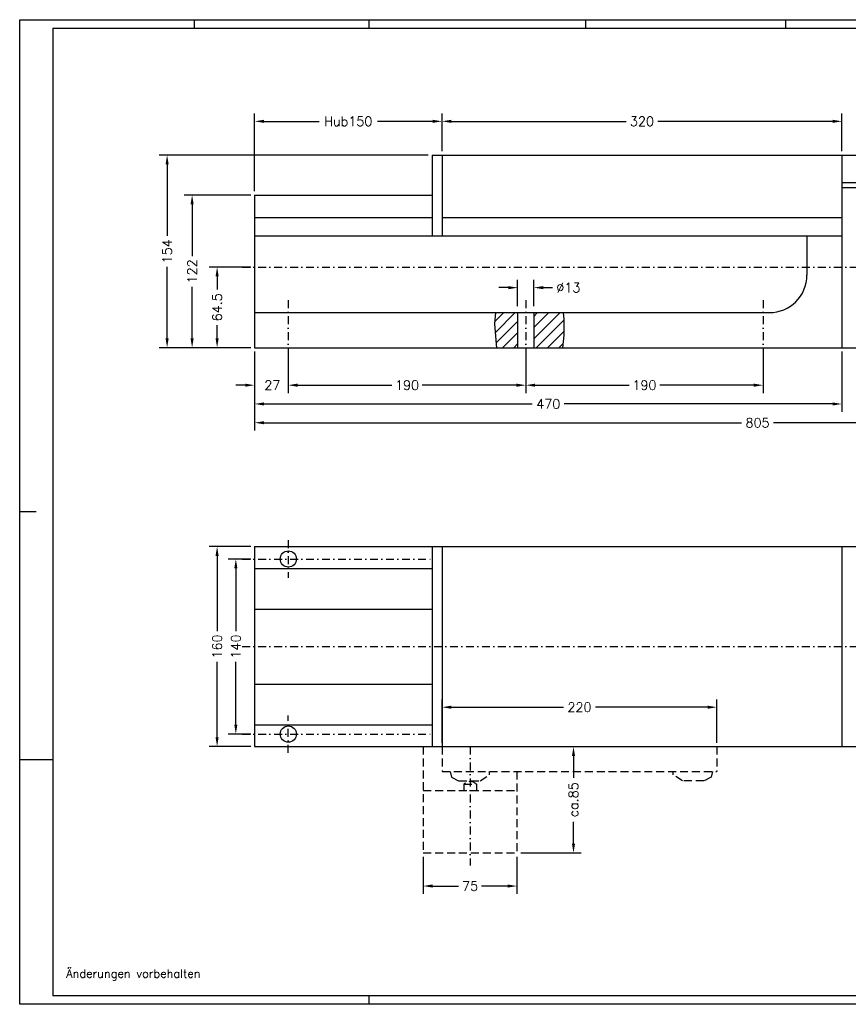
# Model space of a CAD drawing. Extents: x 212 to 4004, y 602 to 2184.
# Tile 4 of 11: x 1547 to 2210, y 602 to 1389. Entities that reach past the tile are written whole.
import ezdxf
from ezdxf.enums import TextEntityAlignment as Align

# ---------------------------------------------------------------- set-up
doc = ezdxf.new("R2010")
doc.units = 0
doc.header["$MEASUREMENT"] = 0
for name, pattern in [('AUSGEZOGEN', [0]), ('GESTRICHELT2', [9.525, 6.35, -3.175]), ('STRICHPUNKT2', [12.7, 6.35, -3.175, 0, -3.175])]:
    doc.linetypes.add(name, pattern=pattern)
doc.layers.get('0').update_dxf_attribs({"linetype": 'CONTINUOUS'})
for name, color, linetype in [('BEMASSUNG', 6, 'CONTINUOUS'), ('KANTE', 3, 'CONTINUOUS'), ('MITTE', 6, 'STRICHPUNKT2'), ('UMRISS07', 5, 'CONTINUOUS'), ('VERDECKT', 1, 'GESTRICHELT2')]:
    doc.layers.add(name, color=color, linetype=linetype)
doc.styles.add('ROMANS', font='romans', dxfattribs={"height": 7.5})

# ---------------------------------------------------------------- blocks, each defined once
blk = doc.blocks.new('*X5')
at = {"color": 0}
for p, q in [((1901.89, 1147.55), (1909.34, 1155)), ((1902.31, 1138.99), (1918.32, 1155)), ((1933.27, 1151.99), (1936.28, 1155)), ((1933.27, 1143.01), (1945.26, 1155)), ((1933.27, 1134.03), (1954.24, 1155)), ((1902.96, 1130.66), (1920.27, 1147.97)), ((1935.22, 1127), (1957.27, 1149.05)), ((1908.28, 1127), (1920.27, 1138.99)), ((1944.2, 1127), (1957.27, 1140.07)), ((1917.26, 1127), (1920.27, 1130.01)), ((1953.18, 1127), (1956.63, 1130.45))]:
    blk.add_line(p, q, dxfattribs=at)

msp = doc.modelspace()

# ---------------------------------------------------------------- linework, layer by layer
at = {"color": 7, "linetype": 'AUSGEZOGEN'}
for p, q in [((1546.78, 601.92), (1546.78, 1389.28)), ((1546.78, 1389.28), (2661.32, 1389.28)), ((1686.43, 1389.28), (1686.43, 1382.63)), ((1826.08, 1389.28), (1826.08, 1382.63)), ((1999.65, 1389.28), (1999.65, 1382.63)), ((2159.91, 1382.63), (2159.91, 1389.28)), ((1560.08, 995.6), (1546.78, 995.6)), ((1573.38, 797.43), (1546.78, 797.43)), ((1826.08, 608.57), (1826.08, 601.92)), ((2661.32, 601.92), (1546.78, 601.92))]:
    msp.add_line(p, q, dxfattribs=at)
at = {"color": 5, "linetype": 'AUSGEZOGEN'}
for p, q in [((1573.38, 1382.63), (2654.67, 1382.63)), ((2654.67, 608.57), (1573.38, 608.57))]:
    msp.add_line(p, q, dxfattribs=at)
at = {"layer": 'BEMASSUNG'}
for p, q in [((1734.77, 1252.12), (1734.77, 1314.25)), ((1742.27, 1308), (1786.47, 1308)), ((1877.27, 1308), (1833.08, 1308)), ((1884.77, 1284.12), (1884.77, 1314.25)), ((1884.77, 1284.12), (1884.77, 1314.25)), ((1892.27, 1308), (2032.01, 1308)), ((2197.27, 1308), (2057.54, 1308)), ((2204.77, 1284.12), (2204.77, 1314.25)), ((1873.65, 1281), (1658.52, 1281)), ((1664.77, 1273.5), (1664.77, 1216.41)), ((1731.65, 1249), (1678.52, 1249)), ((1684.77, 1241.5), (1684.77, 1200.23)), ((1664.77, 1134.5), (1664.77, 1191.59)), ((1731.65, 1191.5), (1698.52, 1191.5)), ((1704.77, 1184), (1704.77, 1173.62)), ((1945.27, 1160.12), (1945.27, 1181.25)), ((1958.27, 1160.12), (1958.27, 1181.25)), ((1684.77, 1134.5), (1684.77, 1175.77)), ((1937.77, 1175), (1930.27, 1175)), ((1965.77, 1175), (1973.27, 1175)), ((1927.44, 1155), (1926.77, 1146)), ((1981.68, 1155), (1982.27, 1149.5)), ((1704.77, 1134.5), (1704.77, 1144.88)), ((1926.77, 1146), (1927.77, 1133)), ((1982.27, 1149.5), (1982.27, 1137)), ((1982.27, 1137), (1981.3, 1127)), ((1731.65, 1127), (1658.52, 1127)), ((1731.65, 1127), (1678.52, 1127)), ((1731.65, 1127), (1698.52, 1127)), ((1927.77, 1133), (1928.25, 1127)), ((1734.77, 1123.88), (1734.77, 1060.75)), ((1734.77, 1123.88), (1734.77, 1060.75)), ((1761.77, 1123.88), (1761.77, 1090.75)), ((1761.77, 1123.88), (1761.77, 1090.75)), ((1951.77, 1123.88), (1951.77, 1090.75)), ((1951.77, 1123.88), (1951.77, 1090.75)), ((2141.77, 1123.88), (2141.77, 1090.75)), ((2204.77, 1123.88), (2204.77, 1075.75)), ((2204.77, 1123.88), (2204.77, 1075.75)), ((1727.27, 1097), (1719.77, 1097)), ((1769.27, 1097), (1776.77, 1097)), ((1769.27, 1097), (1844.54, 1097)), ((1944.27, 1097), (1869.01, 1097)), ((1959.27, 1097), (2034.54, 1097)), ((2134.27, 1097), (2059.01, 1097)), ((1742.27, 1082), (1957.01, 1082)), ((2197.27, 1082), (1982.54, 1082)), ((1742.27, 1067), (2124.51, 1067)), ((2532.27, 1067), (2150.04, 1067)), ((1731.65, 968), (1698.52, 968)), ((1704.77, 960.5), (1704.77, 900.23)), ((1731.65, 958), (1713.52, 958)), ((1719.77, 950.5), (1719.77, 900.23)), ((1704.77, 815.5), (1704.77, 875.77)), ((1719.77, 825.5), (1719.77, 875.77)), ((1884.77, 811.12), (1884.77, 845.75)), ((2104.77, 811.12), (2104.77, 845.75)), ((1892.27, 839.5), (1982.01, 839.5)), ((2097.27, 839.5), (2007.54, 839.5)), ((1731.65, 818), (1713.52, 818)), ((1731.65, 808), (1698.52, 808)), ((1910.4, 808), (1996.25, 808)), ((1990, 800.5), (1990, 783.09)), ((1990, 730.5), (1990, 747.91)), ((1869.77, 719.88), (1869.77, 690.25)), ((1944.77, 719.88), (1944.77, 690.25)), ((1947.9, 723), (1996.25, 723)), ((1877.27, 696.5), (1898.08, 696.5)), ((1937.27, 696.5), (1916.47, 696.5))]:
    msp.add_line(p, q, dxfattribs=at)
for points in [[(1742.27, 1309.25), (1742.27, 1306.75), (1734.77, 1308)], [(1877.27, 1309.25), (1877.27, 1306.75), (1884.77, 1308)], [(1892.27, 1309.25), (1892.27, 1306.75), (1884.77, 1308)], [(2197.27, 1309.25), (2197.27, 1306.75), (2204.77, 1308)], [(1663.52, 1273.5), (1666.02, 1273.5), (1664.77, 1281)], [(1683.52, 1241.5), (1686.02, 1241.5), (1684.77, 1249)], [(1703.52, 1184), (1706.02, 1184), (1704.77, 1191.5)], [(1937.77, 1176.25), (1937.77, 1173.75), (1945.27, 1175)], [(1965.77, 1176.25), (1965.77, 1173.75), (1958.27, 1175)], [(1663.52, 1134.5), (1666.02, 1134.5), (1664.77, 1127)], [(1683.52, 1134.5), (1686.02, 1134.5), (1684.77, 1127)], [(1703.52, 1134.5), (1706.02, 1134.5), (1704.77, 1127)], [(1727.27, 1098.25), (1727.27, 1095.75), (1734.77, 1097)], [(1769.27, 1098.25), (1769.27, 1095.75), (1761.77, 1097)], [(1769.27, 1098.25), (1769.27, 1095.75), (1761.77, 1097)], [(1944.27, 1098.25), (1944.27, 1095.75), (1951.77, 1097)], [(1959.27, 1098.25), (1959.27, 1095.75), (1951.77, 1097)], [(2134.27, 1098.25), (2134.27, 1095.75), (2141.77, 1097)], [(1742.27, 1083.25), (1742.27, 1080.75), (1734.77, 1082)], [(2197.27, 1083.25), (2197.27, 1080.75), (2204.77, 1082)], [(1742.27, 1068.25), (1742.27, 1065.75), (1734.77, 1067)], [(1703.52, 960.5), (1706.02, 960.5), (1704.77, 968)], [(1718.52, 950.5), (1721.02, 950.5), (1719.77, 958)], [(1892.27, 840.75), (1892.27, 838.25), (1884.77, 839.5)], [(2097.27, 840.75), (2097.27, 838.25), (2104.77, 839.5)], [(1718.52, 825.5), (1721.02, 825.5), (1719.77, 818)], [(1703.52, 815.5), (1706.02, 815.5), (1704.77, 808)], [(1988.75, 800.5), (1991.25, 800.5), (1990, 808)], [(1988.75, 730.5), (1991.25, 730.5), (1990, 723)], [(1877.27, 697.75), (1877.27, 695.25), (1869.77, 696.5)], [(1937.27, 697.75), (1937.27, 695.25), (1944.77, 696.5)]]:
    msp.add_solid(points, dxfattribs=at)
at = {"layer": 'KANTE'}
for p, q in [((1876.77, 1281), (2234.77, 1281)), ((1876.77, 1281), (1876.77, 1216.5)), ((1884.77, 1281), (1884.77, 1216.5)), ((2204.77, 1281), (2204.77, 1127)), ((2204.77, 1259), (2234.77, 1259)), ((2204.77, 1255), (2234.77, 1255)), ((1734.77, 1249), (1876.77, 1249)), ((1734.77, 1249), (1734.77, 1127)), ((1734.77, 1231), (1876.77, 1231)), ((1884.77, 1231), (2204.77, 1231)), ((1734.77, 1216.5), (2204.77, 1216.5)), ((2176.77, 1216.5), (2176.77, 1185)), ((1734.77, 1155), (2146.77, 1155)), ((1945.27, 1155), (1945.27, 1127)), ((1958.27, 1155), (1958.27, 1127)), ((1734.77, 1127), (2234.77, 1127)), ((1734.77, 968), (2234.77, 968)), ((1734.77, 968), (1734.77, 808)), ((1876.77, 968), (1876.77, 808)), ((1884.77, 968), (1884.77, 808)), ((2204.77, 968), (2204.77, 808)), ((1734.77, 950.5), (1876.77, 950.5)), ((1734.77, 918), (1876.77, 918)), ((1734.77, 858), (1876.77, 858)), ((1734.77, 825.5), (1876.77, 825.5)), ((1734.77, 808), (2234.77, 808))]:
    msp.add_line(p, q, dxfattribs=at)
for centre in [(1761.77, 958), (1761.77, 818)]:
    msp.add_circle(centre, 6.5, dxfattribs=at)
msp.add_arc((2146.77, 1185), 30, 270, 0, dxfattribs=at)
at = {"layer": 'MITTE'}
for p, q in [((1724.77, 1191.5), (2559, 1191.5)), ((1761.77, 1165), (1761.77, 1117)), ((1951.77, 1165), (1951.77, 1117)), ((2141.77, 1165), (2141.77, 1117)), ((1761.77, 973), (1761.77, 943)), ((1724.77, 958), (1876.77, 958)), ((1724.77, 888), (2560.5, 888)), ((1761.77, 803), (1761.77, 833)), ((1724.77, 818), (1876.77, 818)), ((1907.27, 808), (1907.27, 713))]:
    msp.add_line(p, q, dxfattribs=at)
at = {"layer": 'UMRISS07'}
msp.add_line((1573.38, 1382.63), (1573.38, 608.57), dxfattribs=at)
at = {"layer": 'VERDECKT'}
for p, q in [((1869.77, 808), (1869.77, 723)), ((1884.77, 808), (1884.77, 788)), ((2104.77, 808), (2104.77, 788)), ((1884.77, 788), (2104.77, 788)), ((1891.41, 788), (1892.27, 783.5)), ((1922.77, 785.5), (1922.77, 788)), ((1944.77, 788), (1944.77, 723)), ((2069.77, 785.5), (2069.77, 788)), ((2101.14, 788), (2100.27, 783.5)), ((1892.27, 783.5), (1898.27, 780.5)), ((1898.27, 780.5), (1915.27, 780.5)), ((1915.27, 780.5), (1922.77, 785.5)), ((2077.27, 780.5), (2069.77, 785.5)), ((2094.27, 780.5), (2077.27, 780.5)), ((2100.27, 783.5), (2094.27, 780.5)), ((1869.77, 773), (1944.77, 773)), ((1902.27, 778), (1912.27, 778)), ((1902.27, 778), (1902.27, 773)), ((1912.27, 778), (1912.27, 773)), ((1869.77, 723), (1944.77, 723))]:
    msp.add_line(p, q, dxfattribs=at)
msp.add_arc((1907.27, 772.75), 7.25, 46.39718, 133.60282, dxfattribs=at)

# ---------------------------------------------------------------- block references
at = {"layer": 'BEMASSUNG'}
msp.add_blockref('*X5', (25, 0), dxfattribs=at)

# ---------------------------------------------------------------- texts
at = {"layer": 'BEMASSUNG', "style": 'ROMANS'}
for s, p in [('Hub150', (1809.77, 1308)), ('320', (2044.77, 1308)), ('%%c13', (1985.86, 1175)), ('27', (1748.97, 1097)), ('190', (1856.77, 1097)), ('190', (2046.77, 1097)), ('470', (1969.77, 1082)), ('805', (2137.27, 1067)), ('220', (1994.77, 839.5)), ('75', (1907.27, 696.5))]:
    msp.add_text(s, height=7.5, dxfattribs=at).set_placement(p, align=Align.MIDDLE_CENTER)
for s, p in [('154', (1664.77, 1204)), ('122', (1684.77, 1188)), ('64.5', (1704.77, 1159.25)), ('160', (1704.77, 888)), ('140', (1719.77, 888)), ('ca.85', (1990, 765.5))]:
    msp.add_text(s, height=7.5, rotation=90, dxfattribs=at).set_placement(p, align=Align.MIDDLE_CENTER)
at = {"layer": 'KANTE', "style": 'ROMANS'}
msp.add_text('Änderungen vorbehalten', height=6.65, dxfattribs=at).set_placement((1584.02, 623.2))

doc.saveas('drawing.dxf')
